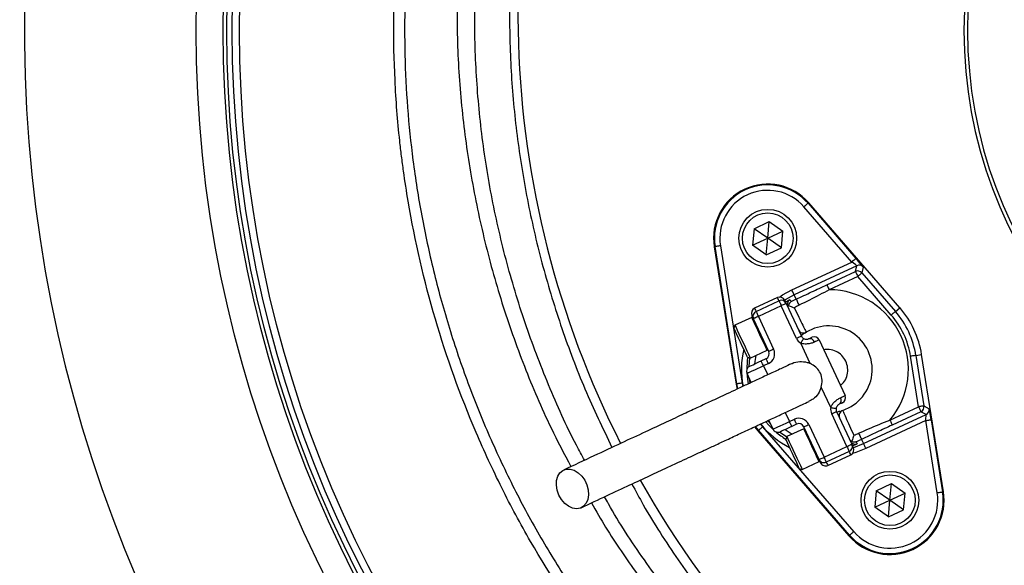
# Model space of a CAD drawing. Header units: millimetres. Extents: x 1253 to 2483, y 1194 to 2424.
# Tile 3 of 8: x 1482 to 1754, y 1661 to 1812. Entities that reach past the tile are written whole.
import ezdxf

# ---------------------------------------------------------------- set-up
doc = ezdxf.new("R2010")
doc.units = ezdxf.units.MM

msp = doc.modelspace()

# ---------------------------------------------------------------- linework, layer by layer
at = {"color": 7, "linetype": 'Continuous', "lineweight": 25}
for p, q in [((1699.81, 1760.93), (1699.99, 1761.09)), ((1699.81, 1760.93), (1713.06, 1745.67)), ((1725.2, 1732.04), (1699.99, 1761.09)), ((1711.93, 1744.68), (1698.68, 1759.95)), ((1684.88, 1753.9), (1689.06, 1755.85)), ((1688.66, 1751.25), (1689.06, 1755.85)), ((1689.06, 1755.85), (1692.85, 1753.2)), ((1684.88, 1753.9), (1684.48, 1749.3)), ((1688.66, 1751.25), (1684.88, 1753.9)), ((1688.66, 1751.25), (1692.85, 1753.2)), ((1692.45, 1748.6), (1692.85, 1753.2)), ((1684.48, 1749.3), (1688.66, 1751.25)), ((1688.26, 1746.65), (1688.66, 1751.25)), ((1692.45, 1748.6), (1688.66, 1751.25)), ((1674.08, 1748.93), (1673.85, 1748.9)), ((1673.85, 1748.9), (1679.89, 1710.92)), ((1680.12, 1710.95), (1674.08, 1748.93)), ((1675.56, 1749.17), (1681.6, 1711.19)), ((1688.26, 1746.65), (1684.48, 1749.3)), ((1688.26, 1746.65), (1692.45, 1748.6)), ((1695.33, 1736.94), (1711.93, 1744.68)), ((1713.29, 1743.66), (1695.97, 1735.58)), ((1705.02, 1738.36), (1712.95, 1742.06)), ((1712.95, 1742.06), (1713.29, 1743.66)), ((1715.06, 1743.29), (1714.72, 1741.68)), ((1714.72, 1741.68), (1723.99, 1731)), ((1713.59, 1740.7), (1705.65, 1737)), ((1722.86, 1730.01), (1713.59, 1740.7)), ((1691.35, 1734.85), (1685, 1731.89)), ((1685.42, 1730.98), (1691.77, 1733.94)), ((1693.76, 1733.22), (1697.99, 1724.15)), ((1696.52, 1734.4), (1695.97, 1735.58)), ((1692.4, 1732.58), (1686.06, 1729.63)), ((1696.63, 1723.52), (1692.4, 1732.58)), ((1723.99, 1731), (1725.2, 1732.04)), ((1684.26, 1729.34), (1679.59, 1727.16)), ((1688.92, 1719.93), (1684.7, 1728.99)), ((1686.06, 1729.63), (1690.28, 1720.56)), ((1679.59, 1727.16), (1679.3, 1726.37)), ((1702.88, 1723.13), (1710.07, 1707.72)), ((1683.82, 1718.1), (1688.49, 1720.28)), ((1700.41, 1716.6), (1697.78, 1722.23)), ((1683.02, 1718.39), (1683.82, 1718.1)), ((1686.84, 1717.3), (1688.2, 1717.94)), ((1730.41, 1704.62), (1728.18, 1718.6)), ((1729.67, 1718.83), (1731.24, 1719.08)), ((1729.67, 1718.83), (1731.89, 1704.86)), ((1737.29, 1681.1), (1731.24, 1719.08)), ((1688.83, 1716.58), (1687.47, 1715.94)), ((1684.1, 1711.34), (1682.94, 1713.83)), ((1680.12, 1710.95), (1679.89, 1710.92)), ((1679.89, 1710.92), (1680.15, 1709.52)), ((1706.1, 1704.39), (1703.48, 1710.02)), ((1707.71, 1703.31), (1711.93, 1694.25)), ((1722.47, 1700.92), (1730.41, 1704.62)), ((1731.04, 1703.26), (1723.11, 1699.56)), ((1732.49, 1702.49), (1731.04, 1703.26)), ((1731.89, 1704.86), (1733.34, 1704.09)), ((1690.13, 1698.42), (1688.96, 1700.91)), ((1694.66, 1700.53), (1696.02, 1701.17)), ((1710.57, 1693.61), (1706.35, 1702.68)), ((1715.17, 1694.42), (1732.49, 1702.49)), ((1732.4, 1700.8), (1715.8, 1693.06)), ((1735.57, 1680.83), (1732.4, 1700.8)), ((1733.88, 1701.03), (1737.05, 1681.07)), ((1685.02, 1699.07), (1685.93, 1697.96)), ((1686.11, 1698.11), (1685.93, 1697.96)), ((1685.93, 1697.96), (1711.14, 1668.91)), ((1711.32, 1669.07), (1686.11, 1698.11)), ((1687.24, 1699.09), (1712.46, 1670.05)), ((1698.63, 1698.52), (1693.96, 1696.35)), ((1696.65, 1699.81), (1695.29, 1699.18)), ((1702.87, 1690.02), (1698.64, 1699.08)), ((1700, 1699.72), (1704.23, 1690.65)), ((1693.96, 1696.35), (1693.67, 1695.55)), ((1714.61, 1695.6), (1715.17, 1694.42)), ((1704.23, 1690.65), (1710.57, 1693.61)), ((1711.21, 1692.25), (1704.86, 1689.29)), ((1705.29, 1688.39), (1711.63, 1691.35)), ((1697.39, 1687.58), (1698.19, 1687.29)), ((1698.19, 1687.29), (1702.86, 1689.46)), ((1718.69, 1681.4), (1722.87, 1683.35)), ((1722.47, 1678.75), (1722.87, 1683.35)), ((1722.87, 1683.35), (1726.66, 1680.7)), ((1718.69, 1681.4), (1718.29, 1676.8)), ((1718.29, 1676.8), (1722.47, 1678.75)), ((1722.47, 1678.75), (1718.69, 1681.4)), ((1722.07, 1674.15), (1722.47, 1678.75)), ((1722.47, 1678.75), (1726.66, 1680.7)), ((1726.25, 1676.1), (1722.47, 1678.75)), ((1726.25, 1676.1), (1726.66, 1680.7)), ((1737.05, 1681.07), (1737.29, 1681.1)), ((1722.07, 1674.15), (1718.29, 1676.8)), ((1722.07, 1674.15), (1726.25, 1676.1)), ((1711.32, 1669.07), (1711.14, 1668.91))]:
    msp.add_line(p, q, dxfattribs=at)
at = {"color": 1, "linetype": 'Continuous', "lineweight": 25}
for p, q in [((1687.47, 1715.94), (1688.64, 1713.45)), ((1683.79, 1711.24), (1683.62, 1712.37)), ((1680.37, 1709.6), (1680.12, 1710.95)), ((1681.6, 1711.19), (1681.77, 1710.27)), ((1689.44, 1699.88), (1688.68, 1700.74)), ((1693.5, 1703.03), (1694.66, 1700.53)), ((1686.11, 1698.11), (1685.25, 1699.16)), ((1686.64, 1699.82), (1687.24, 1699.09))]:
    msp.add_line(p, q, dxfattribs=at)
at = {"color": 7, "linetype": 'Continuous', "lineweight": 25, "flags": 128}
for points in [[(1699.81, 1760.93), (1699.79, 1760.91), (1699.72, 1760.85), (1699.61, 1760.76), (1699.47, 1760.64), (1699.3, 1760.49), (1699.11, 1760.32), (1698.9, 1760.14), (1698.68, 1759.95)], [(1675.56, 1749.17), (1675.28, 1749.12), (1675, 1749.08), (1674.75, 1749.04), (1674.52, 1749), (1674.34, 1748.97), (1674.2, 1748.95), (1674.11, 1748.94), (1674.08, 1748.93)], [(1713.06, 1745.67), (1713.04, 1745.64), (1712.97, 1745.59), (1712.87, 1745.49), (1712.72, 1745.37), (1712.55, 1745.22), (1712.36, 1745.05), (1712.15, 1744.87), (1711.93, 1744.68)], [(1712.95, 1742.06), (1712.97, 1742.03), (1713, 1741.95), (1713.06, 1741.82), (1713.14, 1741.65), (1713.24, 1741.45), (1713.35, 1741.21), (1713.46, 1740.96), (1713.59, 1740.7)], [(1714.72, 1741.68), (1714.69, 1741.66), (1714.63, 1741.6), (1714.52, 1741.51), (1714.38, 1741.39), (1714.21, 1741.24), (1714.01, 1741.07), (1713.8, 1740.89), (1713.59, 1740.7)], [(1695.97, 1735.58), (1695.95, 1735.61), (1695.92, 1735.69), (1695.86, 1735.82), (1695.78, 1735.99), (1695.68, 1736.2), (1695.57, 1736.43), (1695.46, 1736.68), (1695.33, 1736.94)], [(1705.02, 1738.36), (1705.03, 1738.33), (1705.07, 1738.25), (1705.13, 1738.12), (1705.21, 1737.95), (1705.3, 1737.75), (1705.41, 1737.51), (1705.53, 1737.26), (1705.65, 1737)], [(1691.77, 1733.94), (1691.78, 1733.92), (1691.82, 1733.84), (1691.87, 1733.71), (1691.95, 1733.55), (1692.05, 1733.34), (1692.16, 1733.1), (1692.28, 1732.85), (1692.4, 1732.58)], [(1693.76, 1733.22), (1693.74, 1733.21), (1693.66, 1733.17), (1693.53, 1733.11), (1693.36, 1733.03), (1693.16, 1732.94), (1692.92, 1732.83), (1692.67, 1732.71), (1692.4, 1732.58)], [(1693.34, 1734.12), (1693.37, 1734.07), (1693.45, 1733.89), (1693.58, 1733.61), (1693.76, 1733.22)], [(1694.81, 1734.25), (1694.84, 1734.2), (1694.92, 1734.01), (1695.08, 1733.66)], [(1696.52, 1734.4), (1696.54, 1734.36), (1696.59, 1734.26), (1696.67, 1734.09), (1696.77, 1733.87), (1696.89, 1733.61), (1697.03, 1733.31), (1697.17, 1733.01), (1697.31, 1732.71)], [(1685.42, 1730.98), (1685.44, 1730.96), (1685.47, 1730.88), (1685.53, 1730.76), (1685.61, 1730.59), (1685.71, 1730.38), (1685.82, 1730.15), (1685.93, 1729.89), (1686.06, 1729.63)], [(1723.99, 1731), (1723.97, 1730.98), (1723.9, 1730.92), (1723.8, 1730.83), (1723.66, 1730.7), (1723.48, 1730.55), (1723.29, 1730.39), (1723.08, 1730.2), (1722.86, 1730.01)], [(1684.7, 1728.99), (1684.52, 1729.38), (1684.38, 1729.66), (1684.3, 1729.84), (1684.28, 1729.9)], [(1686.06, 1729.63), (1685.79, 1729.5), (1685.54, 1729.38), (1685.3, 1729.27), (1685.1, 1729.18), (1684.93, 1729.1), (1684.8, 1729.04), (1684.72, 1729), (1684.7, 1728.99)], [(1683.02, 1718.39), (1682.99, 1718.45), (1682.83, 1718.81), (1682.52, 1719.46), (1682.11, 1720.34), (1681.62, 1721.39), (1681.1, 1722.52), (1680.58, 1723.64), (1680.1, 1724.65), (1679.71, 1725.48), (1679.44, 1726.06), (1679.31, 1726.34), (1679.3, 1726.37)], [(1679.59, 1727.16), (1679.66, 1727.01), (1679.88, 1726.54), (1680.24, 1725.78), (1680.7, 1724.78), (1681.24, 1723.63), (1681.82, 1722.4), (1682.38, 1721.18), (1682.9, 1720.08), (1683.32, 1719.16), (1683.63, 1718.51), (1683.79, 1718.15), (1683.82, 1718.1)], [(1697.99, 1724.15), (1697.96, 1724.14), (1697.88, 1724.11), (1697.76, 1724.05), (1697.59, 1723.97), (1697.38, 1723.87), (1697.15, 1723.76), (1696.89, 1723.64), (1696.63, 1723.52)], [(1698.56, 1723.51), (1698.55, 1723.48), (1698.51, 1723.41), (1698.43, 1723.29), (1698.34, 1723.13), (1698.22, 1722.94), (1698.08, 1722.72), (1697.93, 1722.48), (1697.78, 1722.23)], [(1699.98, 1723.43), (1700.19, 1723.52), (1700.37, 1723.61), (1700.52, 1723.68), (1700.65, 1723.74), (1700.75, 1723.79), (1700.83, 1723.82), (1700.87, 1723.84), (1700.89, 1723.85)], [(1702.88, 1723.13), (1702.86, 1723.12), (1702.8, 1723.09), (1702.69, 1723.04), (1702.54, 1722.97), (1702.36, 1722.88), (1702.14, 1722.78), (1701.88, 1722.66), (1701.59, 1722.52)], [(1690.28, 1720.56), (1690.02, 1720.44), (1689.76, 1720.32), (1689.53, 1720.21), (1689.32, 1720.11), (1689.15, 1720.04), (1689.03, 1719.98), (1688.95, 1719.94), (1688.92, 1719.93)], [(1683.67, 1715.82), (1683.73, 1715.85), (1683.91, 1715.93), (1684.2, 1716.07), (1684.6, 1716.26), (1685.08, 1716.48), (1685.63, 1716.74), (1686.22, 1717.01), (1686.84, 1717.3)], [(1687.47, 1715.94), (1687.35, 1716.21), (1687.23, 1716.46), (1687.12, 1716.7), (1687.03, 1716.9), (1686.95, 1717.07), (1686.89, 1717.2), (1686.85, 1717.28), (1686.84, 1717.3)], [(1688.83, 1716.58), (1688.71, 1716.84), (1688.59, 1717.1), (1688.48, 1717.33), (1688.38, 1717.54), (1688.31, 1717.71), (1688.25, 1717.83), (1688.21, 1717.91), (1688.2, 1717.94)], [(1729.67, 1718.83), (1729.63, 1718.83), (1729.55, 1718.81), (1729.41, 1718.79), (1729.22, 1718.76), (1729, 1718.73), (1728.75, 1718.69), (1728.47, 1718.64), (1728.18, 1718.6)], [(1687.47, 1715.94), (1686.59, 1715.53), (1685.74, 1715.13), (1684.96, 1714.77), (1684.27, 1714.45), (1683.71, 1714.18), (1683.29, 1713.99), (1683.03, 1713.87), (1682.94, 1713.83)], [(1681.6, 1711.19), (1681.32, 1711.14), (1681.04, 1711.1), (1680.79, 1711.06), (1680.57, 1711.02), (1680.38, 1710.99), (1680.24, 1710.97), (1680.16, 1710.96), (1680.12, 1710.95)], [(1708.77, 1707.12), (1709.06, 1707.25), (1709.32, 1707.37), (1709.54, 1707.48), (1709.73, 1707.56), (1709.88, 1707.63), (1709.98, 1707.68), (1710.04, 1707.71), (1710.07, 1707.72)], [(1706.1, 1704.39), (1706.39, 1704.35), (1706.67, 1704.3), (1706.92, 1704.27), (1707.15, 1704.23), (1707.33, 1704.2), (1707.47, 1704.18), (1707.56, 1704.17), (1707.58, 1704.17)], [(1706.35, 1702.68), (1706.61, 1702.8), (1706.87, 1702.92), (1707.1, 1703.03), (1707.31, 1703.12), (1707.48, 1703.2), (1707.6, 1703.26), (1707.68, 1703.3), (1707.71, 1703.31)], [(1709.34, 1705.73), (1709.32, 1705.72), (1709.28, 1705.7), (1709.21, 1705.66), (1709.1, 1705.62), (1708.97, 1705.56), (1708.82, 1705.48), (1708.64, 1705.4), (1708.43, 1705.3)], [(1731.89, 1704.86), (1731.86, 1704.85), (1731.77, 1704.84), (1731.63, 1704.82), (1731.45, 1704.79), (1731.22, 1704.75), (1730.97, 1704.71), (1730.69, 1704.67), (1730.41, 1704.62)], [(1730.41, 1704.62), (1730.53, 1704.36), (1730.65, 1704.11), (1730.76, 1703.88), (1730.85, 1703.67), (1730.93, 1703.5), (1730.99, 1703.37), (1731.03, 1703.29), (1731.04, 1703.26)], [(1690.13, 1698.42), (1690.21, 1698.46), (1690.47, 1698.58), (1690.89, 1698.78), (1691.45, 1699.04), (1692.14, 1699.36), (1692.92, 1699.73), (1693.77, 1700.12), (1694.66, 1700.53)], [(1695.29, 1699.18), (1695.28, 1699.2), (1695.24, 1699.28), (1695.19, 1699.4), (1695.11, 1699.57), (1695.01, 1699.78), (1694.9, 1700.01), (1694.78, 1700.27), (1694.66, 1700.53)], [(1696.65, 1699.81), (1696.64, 1699.84), (1696.6, 1699.91), (1696.54, 1700.04), (1696.47, 1700.21), (1696.37, 1700.41), (1696.26, 1700.65), (1696.14, 1700.9), (1696.02, 1701.17)], [(1722.47, 1700.92), (1722.6, 1700.66), (1722.71, 1700.41), (1722.82, 1700.18), (1722.92, 1699.97), (1723, 1699.8), (1723.06, 1699.67), (1723.09, 1699.59), (1723.11, 1699.56)], [(1732.4, 1700.8), (1732.68, 1700.84), (1732.96, 1700.88), (1733.21, 1700.92), (1733.43, 1700.96), (1733.62, 1700.99), (1733.76, 1701.01), (1733.84, 1701.03), (1733.88, 1701.03)], [(1687.24, 1699.09), (1687.03, 1698.9), (1686.81, 1698.72), (1686.62, 1698.55), (1686.45, 1698.4), (1686.31, 1698.28), (1686.2, 1698.19), (1686.14, 1698.13), (1686.11, 1698.11)], [(1695.29, 1699.18), (1694.67, 1698.89), (1694.08, 1698.61), (1693.53, 1698.35), (1693.05, 1698.13), (1692.65, 1697.95), (1692.36, 1697.81), (1692.18, 1697.72), (1692.12, 1697.7)], [(1698.64, 1699.08), (1698.67, 1699.1), (1698.75, 1699.13), (1698.87, 1699.19), (1699.04, 1699.27), (1699.25, 1699.37), (1699.48, 1699.47), (1699.74, 1699.59), (1700, 1699.72)], [(1697.39, 1687.58), (1697.36, 1687.64), (1697.19, 1688), (1696.89, 1688.64), (1696.48, 1689.53), (1695.99, 1690.58), (1695.47, 1691.7), (1694.94, 1692.82), (1694.47, 1693.84), (1694.08, 1694.67), (1693.81, 1695.25), (1693.68, 1695.53), (1693.67, 1695.55)], [(1693.96, 1696.35), (1694.03, 1696.2), (1694.25, 1695.73), (1694.61, 1694.96), (1695.07, 1693.97), (1695.61, 1692.81), (1696.18, 1691.58), (1696.75, 1690.37), (1697.26, 1689.27), (1697.69, 1688.35), (1698, 1687.69), (1698.16, 1687.34), (1698.19, 1687.29)], [(1713.82, 1697.29), (1713.96, 1696.99), (1714.11, 1696.69), (1714.24, 1696.39), (1714.36, 1696.13), (1714.47, 1695.91), (1714.55, 1695.74), (1714.6, 1695.64), (1714.61, 1695.6)], [(1710.57, 1693.61), (1710.84, 1693.74), (1711.09, 1693.86), (1711.33, 1693.96), (1711.54, 1694.06), (1711.7, 1694.14), (1711.83, 1694.2), (1711.91, 1694.23), (1711.93, 1694.25)], [(1710.57, 1693.61), (1710.7, 1693.35), (1710.82, 1693.09), (1710.93, 1692.86), (1711.02, 1692.65), (1711.1, 1692.48), (1711.16, 1692.36), (1711.2, 1692.28), (1711.21, 1692.25)], [(1711.93, 1694.25), (1712.11, 1693.86), (1712.25, 1693.57), (1712.33, 1693.4), (1712.36, 1693.34)], [(1713.13, 1694.97), (1713.15, 1694.92), (1713.24, 1694.73), (1713.4, 1694.39)], [(1715.17, 1694.42), (1715.18, 1694.39), (1715.22, 1694.31), (1715.28, 1694.18), (1715.35, 1694.01), (1715.45, 1693.8), (1715.56, 1693.57), (1715.68, 1693.32), (1715.8, 1693.06)], [(1702.87, 1690.02), (1702.9, 1690.03), (1702.97, 1690.07), (1703.1, 1690.13), (1703.27, 1690.21), (1703.48, 1690.3), (1703.71, 1690.41), (1703.97, 1690.53), (1704.23, 1690.65)], [(1703.29, 1689.11), (1703.27, 1689.17), (1703.18, 1689.35), (1703.05, 1689.63), (1702.87, 1690.02)], [(1704.23, 1690.65), (1704.35, 1690.39), (1704.47, 1690.13), (1704.58, 1689.9), (1704.68, 1689.69), (1704.76, 1689.52), (1704.82, 1689.4), (1704.85, 1689.32), (1704.86, 1689.29)], [(1630.85, 1680.16), (1630.37, 1681.51), (1630.15, 1682.89), (1630.2, 1684.2), (1630.54, 1685.37), (1631.13, 1686.32), (1631.94, 1687), (1632.91, 1687.35), (1633.99, 1687.36), (1635.11, 1687.03), (1636.19, 1686.38), (1637.18, 1685.45), (1638, 1684.29), (1638.61, 1682.98), (1638.97, 1681.61), (1639.05, 1680.25), (1638.85, 1679), (1638.39, 1677.93), (1637.68, 1677.11), (1636.79, 1676.6), (1635.75, 1676.41), (1634.64, 1676.57), (1633.53, 1677.07), (1632.49, 1677.87), (1631.58, 1678.92), (1630.85, 1680.16)], [(1735.57, 1680.83), (1735.86, 1680.88), (1736.13, 1680.92), (1736.39, 1680.96), (1736.61, 1681), (1736.79, 1681.03), (1736.93, 1681.05), (1737.02, 1681.06), (1737.05, 1681.07)], [(1712.46, 1670.05), (1712.24, 1669.86), (1712.03, 1669.68), (1711.83, 1669.51), (1711.66, 1669.36), (1711.52, 1669.24), (1711.41, 1669.15), (1711.35, 1669.09), (1711.32, 1669.07)]]:
    msp.add_lwpolyline(points, dxfattribs=at)
at = {"color": 1, "linetype": 'Continuous', "lineweight": 25, "flags": 128}
for points in [[(1691.9, 1734.99), (1692.76, 1735.55), (1695.33, 1736.94)], [(1691.77, 1733.94), (1691.59, 1734.33), (1691.45, 1734.62), (1691.37, 1734.79), (1691.35, 1734.85)], [(1695.97, 1735.58), (1693.46, 1734.22), (1693.33, 1734.14)], [(1685, 1731.89), (1685.03, 1731.83), (1685.11, 1731.66), (1685.24, 1731.38), (1685.42, 1730.98)], [(1688.49, 1720.28), (1688.46, 1720.33), (1688.3, 1720.68), (1687.99, 1721.34), (1687.56, 1722.26), (1687.05, 1723.36), (1686.48, 1724.57), (1685.91, 1725.8), (1685.37, 1726.96), (1684.91, 1727.96), (1684.55, 1728.72), (1684.33, 1729.19), (1684.26, 1729.34)], [(1683.48, 1715.72), (1683.69, 1718.14), (1683.69, 1718.15)], [(1685.32, 1718.8), (1685.08, 1717.14), (1685.02, 1716.45)], [(1682.88, 1713.99), (1683.02, 1712.23), (1683.22, 1710.96)], [(1688.11, 1700.47), (1688.96, 1699.51), (1690.21, 1698.27)], [(1693.47, 1698.33), (1694.03, 1697.93), (1695.46, 1697.05)], [(1702.86, 1689.46), (1702.83, 1689.51), (1702.67, 1689.87), (1702.36, 1690.53), (1701.93, 1691.44), (1701.42, 1692.55), (1700.85, 1693.76), (1700.28, 1694.99), (1699.74, 1696.14), (1699.27, 1697.14), (1698.92, 1697.9), (1698.7, 1698.38), (1698.63, 1698.52)], [(1693.92, 1696.22), (1693.91, 1696.22), (1691.92, 1697.62)], [(1715.8, 1693.06), (1713.08, 1691.98), (1712.1, 1691.68)], [(1712.36, 1693.33), (1712.51, 1693.37), (1715.17, 1694.42)], [(1711.63, 1691.35), (1711.6, 1691.41), (1711.52, 1691.58), (1711.39, 1691.86), (1711.21, 1692.25)], [(1704.86, 1689.29), (1705.05, 1688.9), (1705.18, 1688.62), (1705.26, 1688.45), (1705.29, 1688.39)]]:
    msp.add_lwpolyline(points, dxfattribs=at)
at = {"color": 7, "linetype": 'Continuous', "lineweight": 25}
for centre, radius in [((1867.95, 1808.75), 615), ((1867.95, 1808.75), 595), ((1867.95, 1808.75), 593.6), ((1867.95, 1808.75), 575), ((1867.95, 1808.75), 337.5), ((1867.95, 1808.75), 330), ((1867.95, 1808.75), 329), ((1867.95, 1808.75), 327.5), ((1867.95, 1808.75), 325.5), ((1688.66, 1751.25), 8), ((1688.66, 1751.25), 7), ((1722.47, 1678.75), 8), ((1722.47, 1678.75), 7)]:
    msp.add_circle(centre, radius, dxfattribs=at)
for centre, radius, start, end in [((1867.95, 1808.75), 385, 280, 260), ((1867.95, 1808.75), 125, 99.2069, 180), ((1867.95, 1808.75), 124, 99.2818, 180), ((1882.52, 1813.35), 263, 156.6871, 206.8749), ((1867.95, 1808.75), 125, 180, 260.7931), ((1867.95, 1808.75), 124, 180, 260.7182), ((1688.66, 1751.25), 15, 40.962, 189.038), ((1688.66, 1751.25), 14.76, 40.962, 189.038), ((1688.66, 1751.25), 13.26, 40.962, 189.038), ((1713.59, 1740.7), 1.5, 40.9761, 114.9858), ((1713.93, 1742.3), 1.5, 40.9765, 114.9854), ((1705.57, 1715), 22, 320.2218, 89.7782), ((1691.98, 1733.49), 1.5, 25, 115), ((1692.4, 1732.58), 1.5, 25, 115), ((1695.55, 1732.94), 1.5, 167.19, 204.9974), ((1705.57, 1715), 21.41, 115, 119.3213), ((1685.64, 1730.53), 1.5, 115, 205), ((1686.06, 1729.63), 1.5, 115, 205), ((1705.57, 1715), 19.54, 115, 119.3213), ((1705.57, 1715), 24.4, 9.038, 40.962), ((1705.57, 1715), 26, 9.038, 40.962), ((1684.37, 1729.11), 0.25, 25, 115), ((1705.57, 1715), 22.9, 9.038, 40.962), ((1698.54, 1726.53), 1.5, 205, 301.3794), ((1705.57, 1715), 12, 288.6206, 121.3794), ((1699.35, 1724.79), 3, 205, 238.5573), ((1699.35, 1724.79), 1.5, 205, 238.5573), ((1700.3, 1722.13), 1.34, 17.128, 103.9475), ((1701.52, 1722.49), 1.5, 25, 115), ((1687.57, 1719.29), 1.5, 295, 25), ((1688.38, 1720.5), 0.25, 295, 25), ((1687.57, 1719.29), 3, 295, 25), ((1684.3, 1714.46), 1.5, 115, 205), ((1707.64, 1706.39), 1.34, 306.0535, 32.8716), ((1708.71, 1707.09), 1.5, 295, 25), ((1709.07, 1703.94), 3, 171.4427, 205), ((1709.07, 1703.94), 1.5, 171.4427, 205), ((1709.88, 1702.21), 1.5, 108.6206, 205), ((1730.41, 1704.62), 1.5, 295.0146, 9.024), ((1731.86, 1703.85), 1.5, 295.0151, 9.0225), ((1697.29, 1698.45), 3, 25, 115), ((1691.49, 1699.06), 1.5, 205, 295), ((1697.29, 1698.45), 1.5, 25, 115), ((1698.74, 1698.3), 0.25, 25, 115), ((1705.57, 1715), 19.54, 290.6787, 295), ((1705.57, 1715), 21.41, 290.6787, 295), ((1710.57, 1693.61), 1.5, 295, 25), ((1711, 1692.71), 1.5, 295, 25), ((1702.75, 1689.69), 0.25, 295, 25), ((1704.23, 1690.65), 1.5, 205, 295), ((1704.65, 1689.75), 1.5, 205, 295), ((1882.52, 1813.35), 263, 209.3832, 262.3487), ((1722.47, 1678.75), 15, 220.962, 9.038), ((1722.47, 1678.75), 14.76, 220.962, 9.038), ((1722.47, 1678.75), 13.26, 220.962, 9.038)]:
    msp.add_arc(centre, radius, start, end, dxfattribs=at)
at = {"color": 1, "linetype": 'Continuous', "lineweight": 25}
for centre, radius, start, end in [((1695.55, 1732.94), 1.5, 119.1857, 167.1853), ((1705.57, 1715), 24.21, 166.6955, 191.1625), ((1705.57, 1715), 22.71, 171.4932, 180.3565), ((1705.57, 1715), 24.21, 218.8414, 243.3045), ((1705.57, 1715), 22.71, 229.6435, 238.5068), ((1712.87, 1695.79), 1.5, 228.282, 290.818)]:
    msp.add_arc(centre, radius, start, end, dxfattribs=at)
at = {"color": 7, "linetype": 'Continuous', "lineweight": 25}
for centre, major_axis, ratio, start_param, end_param in [((1711.88, 1744.66), (1.41, -1), 0.027351, 0.001793, 1.555136), ((1713.01, 1745.64), (-2.05, 2.36), 0.016782, 3.154244, 4.707588), ((1733.83, 1701.01), (-0.49, 3.08), 0.016782, 4.71719, 6.270533), ((1732.35, 1700.77), (0.14, 1.72), 0.027351, 4.728049, 6.281392)]:
    msp.add_ellipse(centre, major_axis=major_axis, ratio=ratio, start_param=start_param, end_param=end_param, dxfattribs=at)
for points, knots in [([(1806.95, 1532.32), (1795.93, 1534.76), (1785.14, 1537.84), (1769.26, 1543.41), (1764.02, 1545.42), (1756.24, 1548.68), (1753.66, 1549.81), (1748.53, 1552.14), (1745.99, 1553.35), (1733.38, 1559.54), (1723.68, 1565.05), (1705.02, 1577.15), (1696.05, 1583.74), (1683.17, 1594.44), (1678.96, 1598.14), (1672.8, 1603.91), (1670.77, 1605.87), (1666.78, 1609.83), (1664.82, 1611.84), (1655.18, 1622.01), (1648.01, 1630.53), (1634.71, 1648.36), (1628.59, 1657.66), (1621.61, 1669.78), (1620.25, 1672.23), (1617.59, 1677.17), (1616.29, 1679.67), (1612.51, 1687.24), (1610.16, 1692.33), (1603.56, 1707.75), (1599.8, 1718.23), (1593.53, 1739.56), (1591.01, 1750.42), (1588.67, 1764.24), (1588.25, 1767.02), (1587.66, 1771.2), (1587.48, 1772.6), (1587.13, 1775.39), (1586.97, 1776.79), (1586.21, 1783.79), (1585.77, 1789.39), (1584.95, 1806.2), (1585.07, 1817.42), (1586.06, 1831.47), (1586.31, 1834.28), (1586.87, 1839.88), (1587.19, 1842.66), (1588.28, 1850.99), (1589.17, 1856.51), (1592.32, 1872.93), (1595.06, 1883.72), (1600.12, 1899.67), (1601.97, 1904.94), (1604.99, 1912.8), (1606.03, 1915.41), (1608.21, 1920.6), (1609.34, 1923.19), (1615.16, 1936.01), (1620.42, 1945.95), (1626.27, 1955.59)], [0, 0, 0, 0, 0.0625, 0.0625, 0.09375, 0.09375, 0.109375, 0.109375, 0.125, 0.125, 0.1875, 0.1875, 0.25, 0.25, 0.28125, 0.28125, 0.296875, 0.296875, 0.3125, 0.3125, 0.375, 0.375, 0.4375, 0.4375, 0.453125, 0.453125, 0.46875, 0.46875, 0.5, 0.5, 0.5625, 0.5625, 0.625, 0.625, 0.640625, 0.640625, 0.648437, 0.648437, 0.65625, 0.65625, 0.6875, 0.6875, 0.75, 0.75, 0.765625, 0.765625, 0.78125, 0.78125, 0.8125, 0.8125, 0.875, 0.875, 0.90625, 0.90625, 0.921875, 0.921875, 0.9375, 0.9375, 1, 1, 1, 1]), ([(1628.83, 1954.04), (1627.14, 1951.19), (1623.76, 1945.49), (1619.06, 1936.7), (1614.66, 1927.75), (1609.9, 1917.14), (1605.02, 1904.8), (1600.28, 1890.67), (1596.26, 1876.17), (1593.01, 1861.36), (1590.54, 1846.25), (1588.93, 1831.3), (1588.14, 1816.55), (1588.11, 1801.99), (1588.84, 1787.4), (1590.37, 1772.52), (1592.75, 1757.46), (1596.02, 1742.27), (1600.16, 1727.13), (1605.2, 1712.11), (1611.14, 1697.27), (1617.85, 1682.92), (1625.29, 1669.1), (1633.4, 1655.85), (1642.32, 1642.94), (1652.05, 1630.43), (1662.56, 1618.39), (1673.65, 1607.07), (1685.24, 1596.49), (1697.28, 1586.67), (1709.97, 1577.43), (1723.31, 1568.9), (1733.37, 1563.01), (1739.05, 1560.23), (1739.94, 1559.8)], [0, 0, 0, 0, 0.021642, 0.043284, 0.065035, 0.086787, 0.11921, 0.151655, 0.184077, 0.217365, 0.250679, 0.283967, 0.31553, 0.347092, 0.379001, 0.410909, 0.444709, 0.478535, 0.512336, 0.547119, 0.58193, 0.616713, 0.650512, 0.684338, 0.718137, 0.752918, 0.787726, 0.822507, 0.856312, 0.890142, 0.923947, 0.958735, 0.993552, 1, 1, 1, 1]), ([(1626.83, 1924.71), (1625.16, 1921.01), (1621.14, 1912.1), (1615.92, 1897.55), (1610.88, 1880.65), (1606.94, 1862.85), (1604.16, 1844.24), (1602.69, 1825.46), (1602.53, 1806.65), (1603.7, 1787.98), (1606.18, 1769.52), (1609.92, 1751.32), (1614.89, 1733.37), (1621.1, 1715.82), (1627.54, 1700.68), (1632.31, 1691.62), (1634.18, 1688.06)], [0, 0, 0, 0, 0.049519, 0.119096, 0.188479, 0.26507, 0.341929, 0.418881, 0.495743, 0.572336, 0.647905, 0.72373, 0.799637, 0.875454, 0.951017, 1, 1, 1, 1]), ([(1637.98, 1689.83), (1637.21, 1691.2), (1633.47, 1697.95), (1627.88, 1710.62), (1621.3, 1727.78), (1616.02, 1745.36), (1611.96, 1763.24), (1609.17, 1781.34), (1607.65, 1799.58), (1607.41, 1817.88), (1608.45, 1836.16), (1610.77, 1854.32), (1614.35, 1872.29), (1619.2, 1889.98), (1624.89, 1906.55), (1629.54, 1916.97), (1631.68, 1921.78)], [0, 0, 0, 0, 0.019508, 0.095754, 0.171998, 0.248244, 0.324488, 0.400734, 0.476978, 0.553224, 0.629468, 0.705714, 0.781958, 0.858204, 0.934448, 1, 1, 1, 1]), ([(1639.06, 1918.34), (1636.83, 1912.92), (1632.33, 1902.01), (1626.98, 1885.05), (1622.71, 1867.68), (1619.62, 1850.02), (1617.72, 1832.17), (1617.01, 1814.26), (1617.5, 1796.36), (1619.23, 1778.54), (1622.16, 1760.84), (1626.25, 1743.36), (1631.52, 1726.21), (1637.83, 1709.46), (1642.97, 1698.72), (1645.55, 1693.36)], [0, 0, 0, 0, 0.075598, 0.152409, 0.229292, 0.306438, 0.383673, 0.46082, 0.537704, 0.61464, 0.691838, 0.769125, 0.846324, 0.923262, 1, 1, 1, 1]), ([(1696.52, 1734.4), (1697.94, 1735.06), (1700.77, 1736.38), (1703.6, 1737.7), (1705.02, 1738.36)], [0, 0, 0, 0, 0.499965, 1, 1, 1, 1]), ([(1705.65, 1737), (1704.77, 1736.52), (1702.03, 1735.02), (1699.22, 1733.64), (1697.31, 1732.71)], [0, 0, 0, 0, 0.319681, 1, 1, 1, 1]), ([(1693.78, 1733.68), (1693.77, 1733.68), (1693.71, 1733.64), (1693.62, 1733.58), (1693.54, 1733.53)], [0, 0, 0, 0, 0.1438071, 1, 1, 1, 1]), ([(1695.08, 1733.66), (1695.08, 1733.66), (1695.01, 1733.62), (1694.77, 1733.45), (1694.5, 1733.13), (1694.4, 1732.79), (1694.36, 1732.67)], [0, 0, 0, 0, 0.004859, 0.214106, 0.733553, 1, 1, 1, 1]), ([(1694.46, 1731.72), (1694.46, 1731.72), (1694.4, 1731.86), (1694.3, 1732.15), (1694.34, 1732.49), (1694.36, 1732.67)], [0, 0, 0, 0, 0.005329, 0.483495, 1, 1, 1, 1]), ([(1694.36, 1732.67), (1694.53, 1732.6), (1694.87, 1732.46), (1695.45, 1732.23), (1695.82, 1732.1), (1696, 1732.04), (1696, 1732.03)], [0, 0, 0, 0, 0.347348, 0.692593, 0.995422, 1, 1, 1, 1]), ([(1696, 1732.03), (1696.43, 1731.14), (1697.33, 1729.29), (1698.41, 1727.08), (1699.17, 1725.54), (1699.27, 1725.34), (1699.32, 1725.24)], [0, 0, 0, 0, 0.237859, 0.492397, 0.74613, 1, 1, 1, 1]), ([(1699.32, 1725.24), (1699.31, 1725.24), (1699.28, 1725.22), (1699.01, 1725.05), (1698.54, 1724.74), (1698.13, 1724.41), (1697.94, 1724.26)], [0, 0, 0, 0, 0.1950567, 0.4817546, 0.7629107, 1, 1, 1, 1]), ([(1701.59, 1722.52), (1701.51, 1722.49), (1701.17, 1722.34), (1700.45, 1722.09), (1699.31, 1721.93), (1698.37, 1722.02), (1697.88, 1722.19), (1697.78, 1722.23)], [0, 0, 0, 0, 0.08499, 0.354799, 0.637811, 0.928511, 1, 1, 1, 1]), ([(1698.56, 1723.51), (1698.6, 1723.49), (1698.74, 1723.41), (1698.95, 1723.34), (1699.24, 1723.28), (1699.43, 1723.29), (1699.69, 1723.32), (1699.85, 1723.37), (1699.95, 1723.42), (1699.98, 1723.43)], [0, 0, 0, 0, 0.0684242, 0.2532833, 0.3329945, 0.5636091, 0.600246, 0.8966103, 1, 1, 1, 1]), ([(1708.8, 1710.44), (1709.2, 1710.84), (1710.07, 1711.68), (1710.76, 1713.46), (1710.89, 1715.41), (1710.34, 1717.3), (1709.21, 1718.91), (1707.6, 1720.03), (1705.83, 1720.59), (1704.67, 1720.45), (1704.16, 1720.39)], [0, 0, 0, 0, 0.113263, 0.243922, 0.374428, 0.504767, 0.635, 0.765235, 0.895575, 1, 1, 1, 1]), ([(1695.23, 1716.48), (1695.3, 1716.53), (1695.96, 1716.97), (1697.51, 1717.2), (1699.22, 1717.08), (1700.14, 1716.71), (1700.41, 1716.6)], [0, 0, 0, 0, 0.048406, 0.445347, 0.83938, 1, 1, 1, 1]), ([(1695.21, 1716.52), (1694.53, 1716.2), (1693.02, 1715.49), (1690.01, 1714.09), (1686.66, 1712.53), (1683.36, 1710.99), (1680.29, 1709.56), (1677.54, 1708.27), (1675.08, 1707.13), (1672.47, 1705.91), (1669.31, 1704.44), (1665.25, 1702.54), (1660.34, 1700.25), (1654.55, 1697.55), (1647.87, 1694.44), (1640.32, 1690.92), (1634.97, 1688.42), (1632.17, 1687.12)], [0, 0, 0, 0, 0.0640989, 0.1408827, 0.2099224, 0.2711393, 0.3244293, 0.3697424, 0.4071197, 0.4417241, 0.4905914, 0.549772, 0.6192675, 0.6990405, 0.7890673, 0.8893811, 1, 1, 1, 1]), ([(1703.48, 1710.02), (1703.6, 1710.67), (1703.84, 1711.97), (1703.36, 1713.87), (1702.32, 1715.37), (1701.25, 1716.19), (1700.57, 1716.52), (1700.41, 1716.6)], [0, 0, 0, 0, 0.248707, 0.498409, 0.716025, 0.929044, 1, 1, 1, 1]), ([(1703.48, 1710.02), (1703.23, 1709.39), (1702.74, 1708.14), (1701.46, 1706.79), (1700.44, 1706.34), (1700.04, 1706.17)], [0, 0, 0, 0, 0.376883, 0.753294, 1, 1, 1, 1]), ([(1637.03, 1676.69), (1639.41, 1677.81), (1643.93, 1679.91), (1650.29, 1682.88), (1655.84, 1685.47), (1660.33, 1687.56), (1663.86, 1689.21), (1666.57, 1690.47), (1668.93, 1691.57), (1671.36, 1692.7), (1674.16, 1694.01), (1677.5, 1695.57), (1681.23, 1697.31), (1684.96, 1699.04), (1688.56, 1700.73), (1691.95, 1702.31), (1695.24, 1703.84), (1698.06, 1705.15), (1699.46, 1705.81), (1700.08, 1706.1)], [0, 0, 0, 0, 0.094023, 0.17822, 0.252598, 0.317171, 0.361036, 0.398847, 0.430594, 0.461147, 0.503246, 0.553276, 0.61125, 0.677227, 0.73583, 0.799528, 0.868219, 0.941848, 1, 1, 1, 1]), ([(1706.1, 1704.39), (1706.2, 1704.62), (1706.43, 1705.18), (1707.06, 1705.97), (1707.93, 1706.68), (1708.49, 1706.97), (1708.77, 1707.12)], [0, 0, 0, 0, 0.172053, 0.419535, 0.706485, 1, 1, 1, 1]), ([(1708.43, 1705.3), (1708.34, 1705.25), (1708.19, 1705.18), (1707.97, 1704.98), (1707.81, 1704.77), (1707.72, 1704.61), (1707.63, 1704.38), (1707.61, 1704.27), (1707.58, 1704.17)], [0, 0, 0, 0, 0.3368191, 0.5390377, 0.6161634, 0.8245596, 0.8385454, 1, 1, 1, 1]), ([(1707.76, 1703.21), (1707.91, 1703.24), (1708.29, 1703.3), (1708.54, 1703.38), (1708.69, 1703.42)], [0, 0, 0, 0, 0.414383, 1, 1, 1, 1]), ([(1709.4, 1703.63), (1709.44, 1703.53), (1709.53, 1703.33), (1710.22, 1701.75), (1711.21, 1699.5), (1712.06, 1697.63), (1712.47, 1696.72)], [0, 0, 0, 0, 0.25387, 0.507603, 0.762141, 1, 1, 1, 1]), ([(1713.82, 1697.29), (1714.73, 1697.71), (1717.58, 1699), (1720.49, 1700.15), (1722.47, 1700.92)], [0, 0, 0, 0, 0.31965, 1, 1, 1, 1]), ([(1723.11, 1699.56), (1721.69, 1698.9), (1718.86, 1697.58), (1716.03, 1696.26), (1714.61, 1695.6)], [0, 0, 0, 0, 0.500035, 1, 1, 1, 1]), ([(1711.9, 1695.06), (1711.75, 1695.16), (1711.46, 1695.35), (1711.3, 1695.61), (1711.24, 1695.74), (1711.24, 1695.74)], [0, 0, 0, 0, 0.516507, 0.994674, 1, 1, 1, 1]), ([(1712.47, 1696.72), (1712.47, 1696.72), (1712.4, 1696.55), (1712.26, 1696.17), (1712.06, 1695.59), (1711.96, 1695.24), (1711.9, 1695.06)], [0, 0, 0, 0, 0.004578, 0.307408, 0.652654, 1, 1, 1, 1]), ([(1711.9, 1695.06), (1712.01, 1695.01), (1712.34, 1694.87), (1712.76, 1694.87), (1713.04, 1694.94), (1713.12, 1694.97), (1713.13, 1694.97)], [0, 0, 0, 0, 0.26645, 0.785895, 0.995141, 1, 1, 1, 1]), ([(1651.06, 1683.24), (1652.09, 1681.31), (1655.96, 1674.1), (1663.73, 1662.21), (1674.27, 1647.65), (1684.98, 1634.84), (1695.52, 1623.6), (1705.67, 1613.75), (1715.39, 1605.11), (1724.54, 1597.57), (1732.98, 1590.94), (1740.06, 1585.49), (1745.68, 1581.08), (1748.29, 1578.71), (1749.6, 1577.52)], [0, 0, 0, 0, 0.044896, 0.168274, 0.291529, 0.41438, 0.511255, 0.608188, 0.705076, 0.778604, 0.852133, 0.925835, 0.962948, 1, 1, 1, 1]), ([(1704.47, 1607.53), (1699.77, 1611.61), (1690.38, 1619.76), (1677.43, 1633.13), (1665.34, 1647.23), (1654.41, 1662.16), (1647.13, 1673.03), (1643.86, 1679.07), (1643.51, 1679.72)], [0, 0, 0, 0, 0.195359, 0.390709, 0.586066, 0.781417, 0.976775, 1, 1, 1, 1]), ([(1639.86, 1678.01), (1641.15, 1675.78), (1645.07, 1668.99), (1652.5, 1658.17), (1662.04, 1645.57), (1672.36, 1633.59), (1683.08, 1622.57), (1694.12, 1612.49), (1705.4, 1603.31), (1717.16, 1594.71), (1725.4, 1589.55), (1729.52, 1586.97)], [0, 0, 0, 0, 0.060559, 0.183547, 0.306514, 0.429249, 0.551564, 0.663586, 0.775786, 0.887983, 1, 1, 1, 1])]:
    msp.add_open_spline(points, degree=3, knots=knots, dxfattribs=at)
at = {"color": 1, "linetype": 'Continuous', "lineweight": 25}
for points, knots in [([(1694.81, 1734.25), (1694.8, 1734.24), (1694.76, 1734.23), (1694.42, 1734.06), (1693.99, 1733.81), (1693.78, 1733.68)], [0, 0, 0, 0, 0.253882, 0.630813, 1, 1, 1, 1]), ([(1712.1, 1693.9), (1712.33, 1693.98), (1712.82, 1694.14), (1713.31, 1694.34), (1713.37, 1694.37), (1713.4, 1694.39)], [0, 0, 0, 0, 0.308694, 0.656998, 1, 1, 1, 1])]:
    msp.add_open_spline(points, degree=3, knots=knots, dxfattribs=at)

doc.saveas('drawing.dxf')
